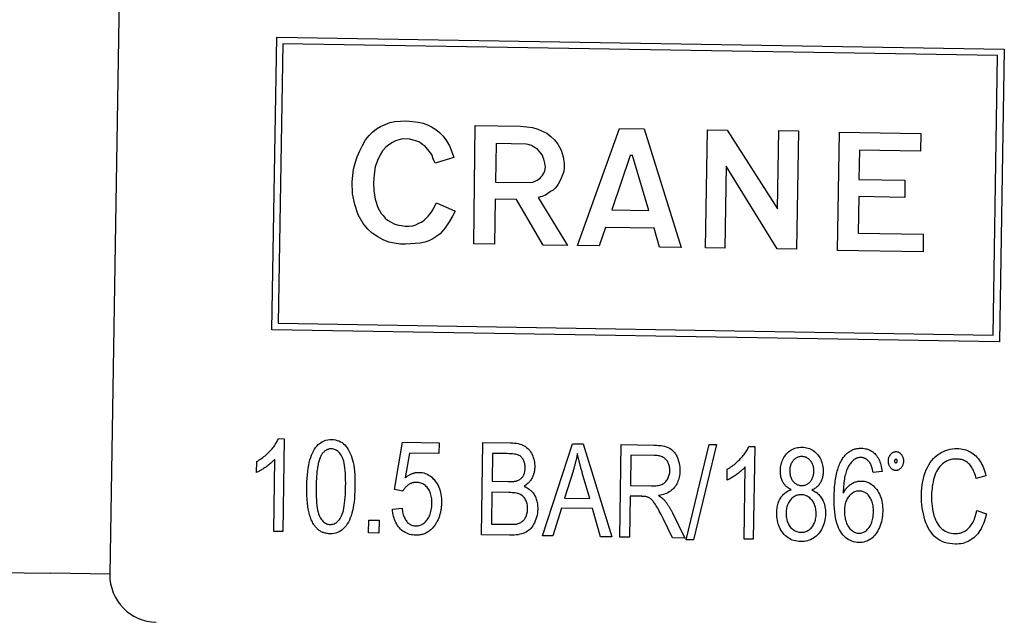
# Model space of a CAD drawing. Header units: millimetres. Extents: x 216 to 489, y 28 to 461.
# Tile 7 of 10: x 300 to 327, y 412 to 429. Entities that reach past the tile are written whole.
import ezdxf

# ---------------------------------------------------------------- set-up
doc = ezdxf.new("R2010")
doc.units = ezdxf.units.MM
doc.layers.add('DETAIL', color=2, linetype='Continuous')

msp = doc.modelspace()

# ---------------------------------------------------------------- linework, layer by layer
at = {"layer": 'DETAIL'}
for p, q in [((302.584, 435.289), (302.221, 413.292)), ((306.677, 420.01), (306.81, 428.049)), ((306.81, 428.049), (326.808, 427.72)), ((306.973, 427.865), (306.847, 420.188)), ((326.625, 427.542), (306.973, 427.865)), ((326.808, 427.72), (326.676, 419.681)), ((326.498, 419.865), (326.625, 427.542)), ((309.914, 425.702), (310.054, 425.728)), ((310.054, 425.728), (310.207, 425.739)), ((310.207, 425.739), (310.375, 425.751)), ((310.375, 425.751), (310.541, 425.734)), ((310.541, 425.734), (310.694, 425.717)), ((309.451, 425.446), (309.55, 425.528)), ((309.55, 425.528), (309.663, 425.595)), ((309.663, 425.595), (309.789, 425.649)), ((309.789, 425.649), (309.914, 425.702)), ((310.694, 425.717), (310.832, 425.687)), ((310.832, 425.687), (310.957, 425.644)), ((310.957, 425.644), (311.067, 425.586)), ((311.067, 425.586), (311.178, 425.515)), ((311.178, 425.515), (311.287, 425.43)), ((312.225, 422.367), (312.264, 425.622)), ((312.264, 425.622), (313.502, 425.602)), ((313.502, 425.602), (313.682, 425.584)), ((313.682, 425.584), (313.835, 425.568)), ((313.835, 425.568), (313.987, 425.524)), ((313.987, 425.524), (314.236, 425.408)), ((315.076, 422.321), (316.227, 425.543)), ((316.227, 425.543), (316.909, 425.531)), ((316.909, 425.531), (317.927, 422.274)), ((318.594, 422.263), (318.648, 425.503)), ((318.648, 425.503), (319.19, 425.494)), ((319.19, 425.494), (320.573, 423.329)), ((320.573, 423.329), (320.609, 425.485)), ((320.609, 425.485), (321.151, 425.476)), ((321.151, 425.476), (321.097, 422.221)), ((309.167, 425.075), (309.253, 425.227)), ((309.253, 425.227), (309.352, 425.35)), ((309.352, 425.35), (309.451, 425.446)), ((310.073, 425.199), (309.989, 425.159)), ((310.269, 425.251), (310.073, 425.199)), ((310.464, 425.248), (310.269, 425.251)), ((310.56, 425.219), (310.464, 425.248)), ((310.63, 425.204), (310.56, 425.219)), ((310.713, 425.175), (310.63, 425.204)), ((311.287, 425.43), (311.383, 425.331)), ((311.383, 425.331), (311.479, 425.204)), ((311.479, 425.204), (311.56, 425.063)), ((314.236, 425.408), (314.346, 425.323)), ((314.346, 425.323), (314.442, 425.224)), ((314.442, 425.224), (314.537, 425.112)), ((322.224, 422.189), (322.278, 425.443)), ((322.278, 425.443), (324.517, 425.406)), ((324.517, 425.406), (324.509, 424.92)), ((309.022, 424.757), (309.095, 424.923)), ((309.095, 424.923), (309.167, 425.075)), ((309.721, 424.926), (309.65, 424.817)), ((309.806, 425.023), (309.721, 424.926)), ((309.891, 425.091), (309.806, 425.023)), ((309.989, 425.159), (309.891, 425.091)), ((310.768, 425.132), (310.713, 425.175)), ((310.823, 425.089), (310.768, 425.132)), ((310.878, 425.061), (310.823, 425.089)), ((310.919, 425.018), (310.878, 425.061)), ((311.001, 424.919), (310.919, 425.018)), ((311.069, 424.821), (311.001, 424.919)), ((311.56, 425.063), (311.626, 424.895)), ((312.841, 425.125), (312.823, 424.068)), ((313.661, 425.112), (312.841, 425.125)), ((313.717, 425.097), (313.661, 425.112)), ((313.772, 425.083), (313.717, 425.097)), ((313.813, 425.068), (313.772, 425.083)), ((313.868, 425.039), (313.813, 425.068)), ((313.91, 425.011), (313.868, 425.039)), ((313.965, 424.982), (313.91, 425.011)), ((314.033, 424.911), (313.965, 424.982)), ((314.101, 424.813), (314.033, 424.911)), ((314.537, 425.112), (314.632, 424.943)), ((314.632, 424.943), (314.684, 424.762)), ((322.826, 424.947), (322.812, 424.141)), ((324.509, 424.92), (322.826, 424.947)), ((308.964, 424.591), (309.022, 424.757)), ((309.578, 424.664), (309.519, 424.485)), ((309.65, 424.817), (309.578, 424.664)), ((311.109, 424.709), (311.069, 424.821)), ((311.162, 424.583), (311.109, 424.709)), ((311.68, 424.741), (311.162, 424.583)), ((311.626, 424.895), (311.68, 424.741)), ((314.155, 424.701), (314.101, 424.813)), ((314.181, 424.589), (314.155, 424.701)), ((314.684, 424.762), (314.709, 424.58)), ((316.521, 424.801), (316.024, 423.306)), ((316.591, 424.8), (316.521, 424.801)), ((317.039, 423.29), (316.591, 424.8)), ((308.903, 424.245), (308.92, 424.425)), ((308.92, 424.425), (308.964, 424.591)), ((309.519, 424.485), (309.488, 424.277)), ((314.149, 424.311), (314.177, 424.38)), ((314.177, 424.38), (314.193, 424.477)), ((314.193, 424.477), (314.181, 424.589)), ((314.707, 424.427), (314.692, 424.33)), ((314.709, 424.58), (314.707, 424.427)), ((319.16, 424.507), (319.123, 422.254)), ((320.569, 422.23), (319.16, 424.507)), ((308.886, 424.078), (308.903, 424.245)), ((309.488, 424.277), (309.47, 424.054)), ((313.909, 424.093), (313.964, 424.119)), ((313.964, 424.119), (314.007, 424.146)), ((314.007, 424.146), (314.049, 424.174)), ((314.049, 424.174), (314.078, 424.215)), ((314.078, 424.215), (314.105, 424.242)), ((314.105, 424.242), (314.149, 424.311)), ((314.604, 424.109), (314.547, 424.012)), ((314.648, 424.22), (314.604, 424.109)), ((314.692, 424.33), (314.648, 424.22)), ((322.812, 424.141), (324.078, 424.12)), ((324.078, 424.12), (324.07, 423.647)), ((308.895, 423.744), (308.886, 424.078)), ((309.47, 424.054), (309.48, 423.832)), ((309.48, 423.832), (309.518, 423.595)), ((312.823, 424.068), (313.769, 424.053)), ((313.769, 424.053), (313.852, 424.066)), ((313.852, 424.066), (313.909, 424.093)), ((314.405, 423.848), (314.335, 423.807)), ((314.462, 423.902), (314.405, 423.848)), ((314.504, 423.958), (314.462, 423.902)), ((314.547, 424.012), (314.504, 423.958)), ((308.959, 423.45), (308.895, 423.744)), ((309.518, 423.595), (309.584, 423.371)), ((312.815, 423.596), (312.795, 422.358)), ((313.399, 423.586), (312.815, 423.596)), ((314.13, 422.336), (313.399, 423.586)), ((314.096, 423.672), (313.999, 423.646)), ((313.999, 423.646), (314.798, 422.325)), ((314.194, 423.712), (314.096, 423.672)), ((314.264, 423.753), (314.194, 423.712)), ((314.335, 423.807), (314.264, 423.753)), ((322.805, 423.668), (322.788, 422.667)), ((324.07, 423.647), (322.805, 423.668)), ((309.052, 423.171), (308.959, 423.45)), ((309.584, 423.371), (309.678, 423.202)), ((311.056, 423.235), (311.114, 423.332)), ((311.114, 423.332), (311.157, 423.414)), ((311.157, 423.414), (311.2, 423.497)), ((311.2, 423.497), (311.711, 423.266)), ((316.024, 423.306), (317.039, 423.29)), ((309.187, 422.932), (309.052, 423.171)), ((309.678, 423.202), (309.733, 423.146)), ((309.733, 423.146), (309.788, 423.075)), ((309.788, 423.075), (309.857, 423.018)), ((309.857, 423.018), (309.939, 422.976)), ((310.787, 422.962), (310.858, 423.016)), ((310.858, 423.016), (310.971, 423.126)), ((310.971, 423.126), (311.056, 423.235)), ((311.639, 423.128), (311.553, 422.976)), ((311.711, 423.266), (311.639, 423.128)), ((309.31, 422.777), (309.187, 422.932)), ((309.433, 422.664), (309.31, 422.777)), ((309.939, 422.976), (310.036, 422.918)), ((310.036, 422.918), (310.119, 422.889)), ((310.119, 422.889), (310.23, 422.873)), ((310.23, 422.873), (310.341, 422.857)), ((310.341, 422.857), (310.452, 422.855)), ((310.452, 422.855), (310.549, 422.868)), ((310.549, 422.868), (310.634, 422.895)), ((310.634, 422.895), (310.718, 422.935)), ((310.718, 422.935), (310.787, 422.962)), ((311.439, 422.812), (311.297, 422.647)), ((311.553, 422.976), (311.439, 422.812)), ((315.849, 422.822), (315.674, 422.311)), ((317.184, 422.8), (315.849, 422.822)), ((317.328, 422.283), (317.184, 422.8)), ((309.585, 422.564), (309.433, 422.664)), ((309.737, 422.478), (309.585, 422.564)), ((309.888, 422.42), (309.737, 422.478)), ((311.1, 422.511), (310.988, 422.457)), ((311.213, 422.579), (311.1, 422.511)), ((311.297, 422.647), (311.213, 422.579)), ((322.788, 422.667), (324.582, 422.637)), ((324.582, 422.637), (324.574, 422.15)), ((310.041, 422.389), (309.888, 422.42)), ((310.207, 422.359), (310.041, 422.389)), ((310.347, 422.357), (310.207, 422.359)), ((310.486, 422.368), (310.347, 422.357)), ((310.611, 422.38), (310.486, 422.368)), ((310.75, 422.392), (310.611, 422.38)), ((310.876, 422.418), (310.75, 422.392)), ((310.988, 422.457), (310.876, 422.418)), ((312.795, 422.358), (312.225, 422.367)), ((314.798, 422.325), (314.13, 422.336)), ((315.674, 422.311), (315.076, 422.321)), ((317.927, 422.274), (317.328, 422.283)), ((319.123, 422.254), (318.594, 422.263)), ((321.097, 422.221), (320.569, 422.23)), ((324.574, 422.15), (322.224, 422.189)), ((306.847, 420.188), (326.498, 419.865)), ((326.676, 419.681), (306.677, 420.01)), ((306.857, 417.018), (307.018, 417.016)), ((307.018, 417.016), (306.976, 414.466)), ((310.044, 415.618), (310.263, 416.92)), ((310.263, 416.92), (311.272, 416.903)), ((311.272, 416.903), (311.267, 416.605)), ((312.435, 414.376), (312.476, 416.916)), ((312.476, 416.916), (313.239, 416.904)), ((314.117, 414.349), (314.939, 416.876)), ((314.939, 416.876), (315.229, 416.871)), ((315.229, 416.871), (316.018, 414.317)), ((316.236, 414.314), (316.278, 416.853)), ((316.278, 416.853), (317.178, 416.839)), ((318.061, 414.241), (318.693, 416.856)), ((318.894, 416.853), (318.262, 414.238)), ((318.693, 416.856), (318.894, 416.853)), ((319.788, 416.805), (319.948, 416.803)), ((319.948, 416.803), (319.906, 414.253)), ((310.458, 416.618), (310.336, 415.939)), ((311.267, 416.605), (310.458, 416.618)), ((312.741, 416.612), (312.728, 415.845)), ((313.147, 416.605), (312.741, 416.612)), ((316.543, 416.568), (316.529, 415.728)), ((317.185, 416.558), (316.543, 416.568)), ((306.255, 416.089), (306.26, 416.391)), ((306.726, 414.47), (306.759, 416.456)), ((314.953, 416.124), (314.718, 415.381)), ((315.411, 415.369), (315.208, 416.077)), ((319.186, 415.876), (319.191, 416.178)), ((319.657, 414.258), (319.689, 416.244)), ((323.447, 416.112), (323.199, 416.091)), ((326.302, 415.993), (326.036, 415.918)), ((312.728, 415.845), (313.167, 415.838)), ((316.529, 415.728), (317.106, 415.719)), ((310.278, 415.576), (310.044, 415.618)), ((312.723, 415.545), (312.709, 414.672)), ((313.193, 415.537), (312.723, 415.545)), ((316.524, 415.438), (316.505, 414.309)), ((316.836, 415.433), (316.524, 415.438)), ((314.718, 415.381), (315.411, 415.369)), ((309.991, 415.083), (310.253, 415.105)), ((314.637, 415.109), (314.401, 414.344)), ((315.488, 415.095), (314.637, 415.109)), ((315.712, 414.322), (315.488, 415.095)), ((317.684, 414.981), (318.027, 414.284)), ((326.053, 415.045), (326.32, 414.955)), ((309.332, 414.427), (309.337, 414.782)), ((309.337, 414.782), (309.622, 414.777)), ((309.622, 414.777), (309.616, 414.423)), ((312.709, 414.672), (313.216, 414.664)), ((317.688, 414.29), (317.428, 414.823)), ((306.976, 414.466), (306.726, 414.47)), ((309.616, 414.423), (309.332, 414.427)), ((313.209, 414.364), (312.435, 414.376)), ((314.401, 414.344), (314.117, 414.349)), ((316.018, 414.317), (315.712, 414.322)), ((316.505, 414.309), (316.236, 414.314)), ((318.027, 414.284), (317.688, 414.29)), ((318.262, 414.238), (318.061, 414.241)), ((319.906, 414.253), (319.657, 414.258)), ((284.691, 413.581), (300.601, 413.319)), ((302.221, 413.292), (300.601, 413.319))]:
    msp.add_line(p, q, dxfattribs=at)
at = {"layer": 'DETAIL', "flags": 128}
for points in [[(306.26, 416.391), (306.295, 416.411), (306.329, 416.432), (306.362, 416.454), (306.395, 416.476), (306.427, 416.499), (306.458, 416.523), (306.489, 416.548), (306.518, 416.573), (306.547, 416.599), (306.576, 416.626), (306.603, 416.654), (306.63, 416.682), (306.656, 416.711), (306.68, 416.739), (306.704, 416.768), (306.726, 416.796), (306.747, 416.824), (306.766, 416.852), (306.784, 416.88), (306.801, 416.908), (306.817, 416.936), (306.832, 416.963), (306.845, 416.991), (306.857, 417.018)], [(307.635, 415.708), (307.638, 415.818), (307.643, 415.923), (307.651, 416.021), (307.661, 416.115), (307.673, 416.203), (307.687, 416.285), (307.703, 416.362), (307.722, 416.433), (307.743, 416.499), (307.766, 416.562), (307.791, 416.62), (307.818, 416.674), (307.848, 416.725), (307.879, 416.771), (307.913, 416.814), (307.949, 416.852), (307.988, 416.886), (308.028, 416.916), (308.071, 416.94), (308.116, 416.96), (308.163, 416.976), (308.213, 416.987), (308.265, 416.993), (308.319, 416.994)], [(308.319, 416.994), (308.372, 416.991), (308.423, 416.983), (308.471, 416.971), (308.518, 416.954), (308.562, 416.933), (308.604, 416.907), (308.643, 416.877), (308.681, 416.843), (308.715, 416.805), (308.747, 416.763), (308.777, 416.717), (308.804, 416.667), (308.829, 416.613), (308.852, 416.555), (308.873, 416.494), (308.892, 416.429), (308.909, 416.36), (308.924, 416.287), (308.936, 416.208), (308.946, 416.121), (308.954, 416.025), (308.958, 415.921), (308.96, 415.808), (308.959, 415.686)], [(313.239, 416.904), (313.296, 416.901), (313.349, 416.897), (313.4, 416.89), (313.448, 416.881), (313.493, 416.869), (313.536, 416.855), (313.575, 416.839), (313.611, 416.82), (313.645, 416.799), (313.677, 416.775), (313.708, 416.749), (313.736, 416.72), (313.762, 416.688), (313.786, 416.655), (313.808, 416.618), (313.828, 416.579), (313.846, 416.539), (313.862, 416.498), (313.875, 416.456), (313.885, 416.414), (313.893, 416.372), (313.898, 416.329), (313.901, 416.286), (313.902, 416.242)], [(317.178, 416.839), (317.244, 416.837), (317.306, 416.832), (317.364, 416.826), (317.418, 416.818), (317.468, 416.807), (317.513, 416.794), (317.554, 416.78), (317.591, 416.763), (317.625, 416.744), (317.658, 416.721), (317.688, 416.695), (317.717, 416.666), (317.744, 416.634), (317.769, 416.598), (317.792, 416.559), (317.813, 416.517), (317.832, 416.473), (317.848, 416.428), (317.862, 416.382), (317.873, 416.334), (317.881, 416.286), (317.887, 416.236), (317.89, 416.185), (317.891, 416.134)], [(319.191, 416.178), (319.226, 416.198), (319.26, 416.219), (319.293, 416.241), (319.326, 416.263), (319.358, 416.286), (319.389, 416.31), (319.419, 416.335), (319.449, 416.36), (319.478, 416.386), (319.506, 416.413), (319.534, 416.441), (319.561, 416.469), (319.586, 416.498), (319.611, 416.527), (319.634, 416.555), (319.656, 416.583), (319.677, 416.612), (319.697, 416.64), (319.715, 416.668), (319.732, 416.695), (319.748, 416.723), (319.762, 416.751), (319.776, 416.778), (319.788, 416.805)], [(308.033, 416.559), (308.022, 416.539), (308.012, 416.518), (308.002, 416.496), (307.992, 416.472), (307.983, 416.446), (307.974, 416.42), (307.966, 416.391), (307.958, 416.362), (307.951, 416.331), (307.944, 416.299), (307.938, 416.265), (307.931, 416.23), (307.926, 416.194), (307.92, 416.156), (307.916, 416.117), (307.911, 416.077), (307.907, 416.035), (307.904, 415.992), (307.9, 415.947), (307.898, 415.901), (307.895, 415.854), (307.893, 415.805), (307.892, 415.755), (307.891, 415.704)], [(308.312, 416.737), (308.298, 416.737), (308.284, 416.736), (308.27, 416.735), (308.257, 416.733), (308.244, 416.73), (308.23, 416.727), (308.217, 416.723), (308.205, 416.718), (308.192, 416.713), (308.18, 416.707), (308.168, 416.701), (308.156, 416.694), (308.145, 416.686), (308.134, 416.678), (308.122, 416.669), (308.112, 416.659), (308.101, 416.649), (308.09, 416.638), (308.08, 416.627), (308.07, 416.614), (308.061, 416.602), (308.051, 416.588), (308.042, 416.574), (308.033, 416.559)], [(308.704, 415.691), (308.705, 415.792), (308.704, 415.888), (308.701, 415.978), (308.697, 416.062), (308.691, 416.14), (308.683, 416.213), (308.674, 416.28), (308.662, 416.341), (308.65, 416.396), (308.635, 416.445), (308.619, 416.488), (308.6, 416.526), (308.581, 416.559), (308.561, 416.589), (308.54, 416.617), (308.518, 416.642), (308.495, 416.664), (308.472, 416.683), (308.447, 416.699), (308.422, 416.712), (308.396, 416.722), (308.369, 416.73), (308.341, 416.735), (308.312, 416.737)], [(313.636, 416.208), (313.636, 416.239), (313.634, 416.269), (313.631, 416.298), (313.626, 416.326), (313.62, 416.354), (313.612, 416.38), (313.602, 416.405), (313.591, 416.43), (313.579, 416.453), (313.565, 416.475), (313.55, 416.494), (313.534, 416.512), (313.516, 416.528), (313.497, 416.542), (313.477, 416.554), (313.455, 416.564), (313.431, 416.573), (313.402, 416.581), (313.37, 416.587), (313.333, 416.593), (313.293, 416.597), (313.248, 416.601), (313.2, 416.603), (313.147, 416.605)], [(315.074, 416.606), (315.07, 416.586), (315.066, 416.566), (315.062, 416.545), (315.058, 416.525), (315.054, 416.505), (315.049, 416.485), (315.045, 416.465), (315.04, 416.444), (315.036, 416.424), (315.031, 416.404), (315.026, 416.384), (315.021, 416.364), (315.016, 416.344), (315.011, 416.324), (315.006, 416.304), (315, 416.284), (314.995, 416.264), (314.989, 416.244), (314.984, 416.224), (314.978, 416.204), (314.972, 416.184), (314.966, 416.164), (314.96, 416.144), (314.953, 416.124)], [(315.208, 416.077), (315.201, 416.104), (315.193, 416.13), (315.186, 416.156), (315.179, 416.182), (315.172, 416.207), (315.165, 416.231), (315.159, 416.256), (315.153, 416.28), (315.146, 416.303), (315.14, 416.326), (315.134, 416.349), (315.129, 416.371), (315.123, 416.393), (315.118, 416.414), (315.113, 416.435), (315.108, 416.456), (315.103, 416.476), (315.098, 416.496), (315.094, 416.515), (315.089, 416.534), (315.085, 416.553), (315.081, 416.571), (315.077, 416.589), (315.074, 416.606)], [(317.614, 416.138), (317.614, 416.168), (317.612, 416.197), (317.609, 416.224), (317.604, 416.251), (317.598, 416.278), (317.591, 416.303), (317.582, 416.327), (317.571, 416.351), (317.559, 416.373), (317.546, 416.395), (317.531, 416.416), (317.514, 416.436), (317.496, 416.455), (317.477, 416.472), (317.455, 416.488), (317.432, 416.502), (317.407, 416.515), (317.381, 416.526), (317.352, 416.535), (317.322, 416.543), (317.291, 416.549), (317.257, 416.553), (317.222, 416.556), (317.185, 416.558)], [(320.654, 416.137), (320.656, 416.182), (320.66, 416.226), (320.666, 416.269), (320.674, 416.311), (320.685, 416.352), (320.698, 416.391), (320.713, 416.429), (320.73, 416.465), (320.75, 416.501), (320.771, 416.535), (320.795, 416.568), (320.821, 416.6), (320.849, 416.629), (320.878, 416.656), (320.909, 416.681), (320.941, 416.703), (320.975, 416.722), (321.01, 416.738), (321.046, 416.752), (321.084, 416.763), (321.123, 416.772), (321.164, 416.778), (321.206, 416.781), (321.249, 416.781)], [(321.249, 416.526), (321.225, 416.525), (321.202, 416.523), (321.179, 416.52), (321.158, 416.515), (321.136, 416.508), (321.116, 416.499), (321.096, 416.489), (321.077, 416.478), (321.059, 416.465), (321.041, 416.45), (321.024, 416.433), (321.008, 416.415), (320.993, 416.396), (320.979, 416.377), (320.966, 416.356), (320.954, 416.335), (320.944, 416.314), (320.935, 416.291), (320.928, 416.268), (320.922, 416.245), (320.917, 416.221), (320.913, 416.196), (320.911, 416.17), (320.91, 416.144)], [(321.249, 416.781), (321.293, 416.779), (321.335, 416.775), (321.375, 416.767), (321.414, 416.757), (321.452, 416.745), (321.488, 416.729), (321.523, 416.711), (321.556, 416.691), (321.588, 416.667), (321.618, 416.641), (321.647, 416.613), (321.674, 416.582), (321.699, 416.549), (321.722, 416.514), (321.743, 416.479), (321.762, 416.442), (321.778, 416.405), (321.792, 416.366), (321.804, 416.326), (321.814, 416.285), (321.821, 416.243), (321.826, 416.2), (321.828, 416.155), (321.829, 416.11)], [(321.573, 416.116), (321.573, 416.144), (321.572, 416.171), (321.569, 416.198), (321.564, 416.224), (321.559, 416.249), (321.552, 416.273), (321.544, 416.297), (321.534, 416.32), (321.524, 416.342), (321.511, 416.364), (321.498, 416.385), (321.483, 416.405), (321.467, 416.424), (321.451, 416.441), (321.434, 416.457), (321.416, 416.471), (321.397, 416.483), (321.378, 416.494), (321.358, 416.504), (321.338, 416.511), (321.317, 416.517), (321.295, 416.522), (321.272, 416.525), (321.249, 416.526)], [(322.365, 416.473), (322.382, 416.496), (322.399, 416.518), (322.416, 416.54), (322.434, 416.56), (322.452, 416.58), (322.47, 416.598), (322.489, 416.615), (322.509, 416.632), (322.529, 416.647), (322.549, 416.661), (322.57, 416.674), (322.591, 416.687), (322.613, 416.698), (322.635, 416.708), (322.658, 416.717), (322.681, 416.725), (322.704, 416.733), (322.728, 416.739), (322.753, 416.744), (322.777, 416.748), (322.803, 416.751), (322.828, 416.753), (322.854, 416.754), (322.881, 416.754)], [(322.881, 416.754), (322.92, 416.753), (322.959, 416.749), (322.995, 416.742), (323.031, 416.733), (323.065, 416.722), (323.099, 416.709), (323.13, 416.693), (323.161, 416.675), (323.191, 416.655), (323.219, 416.632), (323.246, 416.607), (323.271, 416.58), (323.295, 416.55), (323.318, 416.519), (323.339, 416.486), (323.358, 416.452), (323.375, 416.415), (323.39, 416.377), (323.404, 416.337), (323.416, 416.296), (323.427, 416.252), (323.435, 416.207), (323.442, 416.161), (323.447, 416.112)], [(323.621, 416.404), (323.622, 416.422), (323.624, 416.439), (323.626, 416.456), (323.629, 416.472), (323.633, 416.488), (323.638, 416.504), (323.644, 416.519), (323.651, 416.533), (323.658, 416.547), (323.666, 416.561), (323.676, 416.574), (323.686, 416.587), (323.696, 416.599), (323.707, 416.61), (323.718, 416.62), (323.73, 416.628), (323.742, 416.636), (323.754, 416.643), (323.766, 416.648), (323.779, 416.653), (323.792, 416.656), (323.806, 416.659), (323.82, 416.66), (323.834, 416.66)], [(323.834, 416.66), (323.848, 416.66), (323.862, 416.658), (323.875, 416.655), (323.888, 416.651), (323.901, 416.646), (323.913, 416.64), (323.925, 416.633), (323.936, 416.625), (323.947, 416.616), (323.958, 416.606), (323.968, 416.594), (323.978, 416.582), (323.988, 416.569), (323.996, 416.556), (324.004, 416.542), (324.011, 416.527), (324.017, 416.513), (324.022, 416.497), (324.026, 416.482), (324.03, 416.466), (324.033, 416.449), (324.034, 416.432), (324.035, 416.415), (324.036, 416.397)], [(324.532, 415.467), (324.535, 415.564), (324.543, 415.659), (324.553, 415.75), (324.568, 415.838), (324.587, 415.923), (324.609, 416.004), (324.635, 416.083), (324.664, 416.158), (324.697, 416.229), (324.733, 416.296), (324.773, 416.358), (324.815, 416.416), (324.861, 416.469), (324.91, 416.518), (324.962, 416.562), (325.017, 416.601), (325.075, 416.636), (325.133, 416.666), (325.193, 416.692), (325.254, 416.712), (325.317, 416.728), (325.38, 416.739), (325.445, 416.745), (325.511, 416.746)], [(325.511, 416.746), (325.562, 416.744), (325.61, 416.739), (325.658, 416.731), (325.704, 416.721), (325.749, 416.708), (325.792, 416.693), (325.834, 416.675), (325.874, 416.654), (325.913, 416.63), (325.951, 416.604), (325.987, 416.575), (326.022, 416.543), (326.055, 416.509), (326.087, 416.473), (326.116, 416.434), (326.144, 416.394), (326.17, 416.351), (326.195, 416.307), (326.217, 416.26), (326.238, 416.211), (326.257, 416.16), (326.274, 416.106), (326.289, 416.051), (326.302, 415.993)], [(306.759, 416.456), (306.743, 416.439), (306.727, 416.421), (306.71, 416.404), (306.692, 416.386), (306.673, 416.369), (306.654, 416.351), (306.634, 416.334), (306.612, 416.316), (306.591, 416.299), (306.568, 416.281), (306.544, 416.264), (306.52, 416.246), (306.496, 416.229), (306.472, 416.213), (306.448, 416.197), (306.425, 416.182), (306.402, 416.168), (306.38, 416.155), (306.358, 416.142), (306.337, 416.13), (306.316, 416.119), (306.295, 416.108), (306.275, 416.098), (306.255, 416.089)], [(322.131, 415.406), (322.132, 415.466), (322.134, 415.525), (322.137, 415.583), (322.141, 415.64), (322.145, 415.695), (322.15, 415.748), (322.156, 415.8), (322.162, 415.851), (322.169, 415.9), (322.177, 415.948), (322.186, 415.995), (322.195, 416.04), (322.206, 416.084), (322.216, 416.126), (322.228, 416.167), (322.24, 416.207), (322.253, 416.245), (322.267, 416.282), (322.282, 416.317), (322.297, 416.351), (322.313, 416.383), (322.33, 416.415), (322.347, 416.444), (322.365, 416.473)], [(322.651, 416.419), (322.632, 416.401), (322.613, 416.382), (322.595, 416.361), (322.577, 416.338), (322.561, 416.315), (322.544, 416.29), (322.529, 416.263), (322.514, 416.235), (322.5, 416.206), (322.486, 416.175), (322.473, 416.143), (322.461, 416.109), (322.449, 416.073), (322.439, 416.035), (322.429, 415.995), (322.42, 415.952), (322.412, 415.907), (322.405, 415.859), (322.398, 415.809), (322.393, 415.756), (322.389, 415.701), (322.385, 415.644), (322.382, 415.584), (322.381, 415.522)], [(322.863, 416.499), (322.853, 416.499), (322.843, 416.499), (322.834, 416.498), (322.824, 416.498), (322.814, 416.496), (322.805, 416.495), (322.796, 416.493), (322.786, 416.491), (322.777, 416.489), (322.768, 416.486), (322.759, 416.483), (322.75, 416.48), (322.741, 416.477), (322.733, 416.473), (322.724, 416.469), (322.716, 416.465), (322.707, 416.46), (322.699, 416.455), (322.691, 416.45), (322.682, 416.444), (322.674, 416.439), (322.666, 416.432), (322.659, 416.426), (322.651, 416.419)], [(323.109, 416.362), (323.101, 416.373), (323.092, 416.383), (323.083, 416.393), (323.075, 416.403), (323.066, 416.412), (323.057, 416.421), (323.047, 416.429), (323.038, 416.437), (323.028, 416.444), (323.018, 416.451), (323.008, 416.458), (322.998, 416.464), (322.988, 416.469), (322.977, 416.474), (322.967, 416.479), (322.956, 416.483), (322.945, 416.486), (322.934, 416.49), (322.922, 416.492), (322.911, 416.495), (322.899, 416.497), (322.887, 416.498), (322.875, 416.499), (322.863, 416.499)], [(323.199, 416.091), (323.197, 416.106), (323.194, 416.121), (323.191, 416.135), (323.188, 416.15), (323.185, 416.164), (323.182, 416.177), (323.179, 416.19), (323.176, 416.203), (323.173, 416.215), (323.169, 416.228), (323.165, 416.239), (323.162, 416.251), (323.158, 416.262), (323.154, 416.273), (323.15, 416.283), (323.146, 416.293), (323.142, 416.303), (323.137, 416.312), (323.133, 416.321), (323.128, 416.33), (323.124, 416.338), (323.119, 416.346), (323.114, 416.354), (323.109, 416.362)], [(323.825, 416.143), (323.811, 416.144), (323.797, 416.146), (323.784, 416.149), (323.771, 416.153), (323.758, 416.158), (323.746, 416.164), (323.734, 416.171), (323.722, 416.179), (323.711, 416.188), (323.7, 416.198), (323.69, 416.209), (323.68, 416.222), (323.67, 416.235), (323.661, 416.248), (323.653, 416.262), (323.646, 416.276), (323.64, 416.291), (323.635, 416.306), (323.631, 416.321), (323.627, 416.337), (323.624, 416.353), (323.622, 416.37), (323.621, 416.387), (323.621, 416.404)], [(323.83, 416.447), (323.827, 416.447), (323.824, 416.447), (323.821, 416.447), (323.818, 416.446), (323.816, 416.445), (323.813, 416.445), (323.811, 416.444), (323.808, 416.442), (323.806, 416.441), (323.804, 416.44), (323.802, 416.438), (323.801, 416.436), (323.799, 416.434), (323.798, 416.432), (323.796, 416.43), (323.795, 416.427), (323.794, 416.424), (323.793, 416.422), (323.792, 416.419), (323.792, 416.415), (323.791, 416.412), (323.791, 416.409), (323.791, 416.405), (323.79, 416.401)], [(323.79, 416.401), (323.79, 416.398), (323.791, 416.394), (323.791, 416.391), (323.791, 416.388), (323.792, 416.385), (323.793, 416.382), (323.793, 416.379), (323.794, 416.377), (323.795, 416.374), (323.797, 416.372), (323.798, 416.37), (323.8, 416.368), (323.801, 416.366), (323.803, 416.365), (323.805, 416.363), (323.807, 416.362), (323.809, 416.361), (323.812, 416.36), (323.814, 416.359), (323.817, 416.358), (323.82, 416.357), (323.823, 416.357), (323.826, 416.357), (323.829, 416.356)], [(324.036, 416.397), (324.035, 416.38), (324.033, 416.363), (324.031, 416.346), (324.028, 416.33), (324.024, 416.315), (324.019, 416.299), (324.013, 416.285), (324.007, 416.27), (323.999, 416.256), (323.991, 416.243), (323.982, 416.23), (323.972, 416.217), (323.962, 416.205), (323.951, 416.194), (323.94, 416.184), (323.929, 416.175), (323.917, 416.168), (323.905, 416.161), (323.893, 416.155), (323.88, 416.151), (323.867, 416.147), (323.853, 416.145), (323.839, 416.144), (323.825, 416.143)], [(323.829, 416.356), (323.832, 416.357), (323.835, 416.357), (323.838, 416.357), (323.84, 416.358), (323.843, 416.358), (323.845, 416.359), (323.847, 416.36), (323.849, 416.361), (323.851, 416.362), (323.853, 416.364), (323.855, 416.365), (323.857, 416.367), (323.858, 416.369), (323.86, 416.371), (323.861, 416.373), (323.862, 416.376), (323.863, 416.378), (323.864, 416.381), (323.865, 416.384), (323.865, 416.387), (323.866, 416.39), (323.866, 416.393), (323.866, 416.396), (323.866, 416.4)], [(323.866, 416.4), (323.866, 416.404), (323.866, 416.407), (323.866, 416.411), (323.866, 416.414), (323.865, 416.417), (323.864, 416.42), (323.864, 416.423), (323.863, 416.426), (323.862, 416.428), (323.86, 416.431), (323.859, 416.433), (323.858, 416.435), (323.856, 416.437), (323.854, 416.439), (323.853, 416.44), (323.851, 416.442), (323.849, 416.443), (323.846, 416.444), (323.844, 416.445), (323.842, 416.446), (323.839, 416.446), (323.836, 416.447), (323.833, 416.447), (323.83, 416.447)], [(325.501, 416.458), (325.443, 416.456), (325.388, 416.451), (325.336, 416.441), (325.285, 416.426), (325.237, 416.407), (325.192, 416.384), (325.148, 416.356), (325.107, 416.324), (325.069, 416.288), (325.034, 416.249), (325.001, 416.207), (324.971, 416.162), (324.944, 416.114), (324.92, 416.062), (324.899, 416.008), (324.881, 415.951), (324.865, 415.892), (324.851, 415.832), (324.839, 415.772), (324.829, 415.712), (324.821, 415.651), (324.815, 415.589), (324.811, 415.527), (324.809, 415.464)], [(326.036, 415.918), (326.024, 415.964), (326.012, 416.007), (325.998, 416.048), (325.984, 416.087), (325.969, 416.124), (325.953, 416.159), (325.936, 416.192), (325.918, 416.223), (325.899, 416.252), (325.879, 416.278), (325.859, 416.303), (325.837, 416.325), (325.815, 416.346), (325.792, 416.365), (325.767, 416.382), (325.742, 416.397), (325.715, 416.411), (325.688, 416.423), (325.659, 416.433), (325.629, 416.441), (325.599, 416.448), (325.567, 416.453), (325.534, 416.456), (325.501, 416.458)], [(310.336, 415.939), (310.352, 415.951), (310.367, 415.963), (310.383, 415.975), (310.399, 415.986), (310.415, 415.997), (310.43, 416.007), (310.446, 416.016), (310.462, 416.025), (310.478, 416.033), (310.494, 416.041), (310.51, 416.048), (310.526, 416.055), (310.542, 416.061), (310.558, 416.066), (310.574, 416.071), (310.591, 416.076), (310.607, 416.079), (310.623, 416.083), (310.64, 416.086), (310.656, 416.088), (310.673, 416.089), (310.689, 416.09), (310.706, 416.091), (310.722, 416.091)], [(310.722, 416.091), (310.766, 416.089), (310.808, 416.083), (310.849, 416.075), (310.889, 416.063), (310.928, 416.048), (310.966, 416.029), (311.002, 416.008), (311.037, 415.983), (311.072, 415.956), (311.104, 415.925), (311.136, 415.891), (311.166, 415.853), (311.195, 415.814), (311.221, 415.772), (311.244, 415.729), (311.265, 415.683), (311.284, 415.637), (311.299, 415.588), (311.312, 415.537), (311.323, 415.485), (311.331, 415.431), (311.336, 415.375), (311.339, 415.317), (311.34, 415.258)], [(313.423, 415.863), (313.44, 415.869), (313.456, 415.876), (313.472, 415.884), (313.487, 415.893), (313.501, 415.902), (313.514, 415.912), (313.527, 415.923), (313.539, 415.934), (313.55, 415.946), (313.561, 415.959), (313.571, 415.973), (313.58, 415.987), (313.589, 416.002), (313.597, 416.017), (313.604, 416.033), (313.61, 416.05), (313.616, 416.068), (313.621, 416.086), (313.625, 416.104), (313.629, 416.124), (313.632, 416.144), (313.634, 416.164), (313.635, 416.186), (313.636, 416.208)], [(313.902, 416.242), (313.901, 416.215), (313.899, 416.188), (313.896, 416.162), (313.892, 416.136), (313.888, 416.11), (313.882, 416.085), (313.875, 416.059), (313.867, 416.034), (313.858, 416.01), (313.849, 415.985), (313.838, 415.961), (313.826, 415.937), (313.814, 415.914), (313.8, 415.892), (313.785, 415.87), (313.77, 415.849), (313.753, 415.829), (313.735, 415.809), (313.717, 415.79), (313.697, 415.773), (313.676, 415.755), (313.655, 415.739), (313.632, 415.723), (313.609, 415.709)], [(317.106, 415.719), (317.151, 415.719), (317.193, 415.72), (317.234, 415.723), (317.271, 415.728), (317.306, 415.734), (317.339, 415.742), (317.368, 415.751), (317.396, 415.761), (317.421, 415.774), (317.445, 415.788), (317.467, 415.804), (317.488, 415.822), (317.507, 415.842), (317.525, 415.863), (317.541, 415.887), (317.556, 415.912), (317.569, 415.938), (317.581, 415.965), (317.59, 415.993), (317.599, 416.021), (317.605, 416.049), (317.61, 416.078), (317.613, 416.108), (317.614, 416.138)], [(317.891, 416.134), (317.889, 416.089), (317.885, 416.046), (317.88, 416.004), (317.872, 415.963), (317.863, 415.923), (317.852, 415.885), (317.838, 415.848), (317.823, 415.812), (317.806, 415.777), (317.787, 415.744), (317.766, 415.711), (317.743, 415.68), (317.718, 415.651), (317.691, 415.623), (317.662, 415.598), (317.631, 415.574), (317.597, 415.552), (317.562, 415.532), (317.525, 415.514), (317.485, 415.498), (317.444, 415.483), (317.4, 415.471), (317.354, 415.461), (317.306, 415.452)], [(319.689, 416.244), (319.674, 416.226), (319.658, 416.209), (319.64, 416.191), (319.623, 416.174), (319.604, 416.156), (319.584, 416.139), (319.564, 416.121), (319.543, 416.104), (319.521, 416.086), (319.498, 416.069), (319.475, 416.051), (319.451, 416.034), (319.426, 416.016), (319.402, 416), (319.379, 415.984), (319.356, 415.969), (319.333, 415.955), (319.311, 415.942), (319.289, 415.929), (319.267, 415.917), (319.246, 415.906), (319.226, 415.895), (319.206, 415.885), (319.186, 415.876)], [(320.951, 415.615), (320.926, 415.628), (320.902, 415.641), (320.879, 415.656), (320.857, 415.671), (320.836, 415.687), (320.816, 415.704), (320.798, 415.721), (320.781, 415.74), (320.765, 415.759), (320.75, 415.779), (320.736, 415.8), (320.723, 415.822), (320.712, 415.844), (320.701, 415.868), (320.692, 415.891), (320.683, 415.916), (320.676, 415.941), (320.67, 415.967), (320.664, 415.994), (320.66, 416.021), (320.657, 416.049), (320.655, 416.077), (320.654, 416.107), (320.654, 416.137)], [(320.91, 416.144), (320.91, 416.115), (320.911, 416.086), (320.914, 416.058), (320.918, 416.031), (320.923, 416.005), (320.93, 415.98), (320.938, 415.956), (320.947, 415.933), (320.958, 415.91), (320.97, 415.889), (320.983, 415.868), (320.998, 415.848), (321.013, 415.83), (321.03, 415.813), (321.047, 415.798), (321.065, 415.784), (321.084, 415.772), (321.103, 415.761), (321.124, 415.752), (321.145, 415.744), (321.167, 415.738), (321.19, 415.734), (321.213, 415.731), (321.238, 415.73)], [(321.238, 415.73), (321.262, 415.731), (321.285, 415.733), (321.307, 415.736), (321.329, 415.741), (321.35, 415.748), (321.37, 415.756), (321.39, 415.766), (321.408, 415.778), (321.427, 415.791), (321.444, 415.805), (321.461, 415.822), (321.477, 415.839), (321.492, 415.858), (321.505, 415.878), (321.518, 415.899), (321.529, 415.92), (321.539, 415.942), (321.548, 415.964), (321.555, 415.988), (321.561, 416.012), (321.566, 416.037), (321.57, 416.062), (321.572, 416.089), (321.573, 416.116)], [(321.829, 416.11), (321.828, 416.081), (321.826, 416.052), (321.823, 416.024), (321.819, 415.997), (321.814, 415.971), (321.808, 415.945), (321.801, 415.92), (321.792, 415.895), (321.783, 415.872), (321.773, 415.848), (321.762, 415.826), (321.75, 415.804), (321.737, 415.783), (321.723, 415.763), (321.707, 415.743), (321.691, 415.724), (321.674, 415.707), (321.655, 415.69), (321.636, 415.674), (321.615, 415.658), (321.594, 415.644), (321.571, 415.63), (321.547, 415.617), (321.522, 415.605)], [(307.82, 414.671), (307.804, 414.699), (307.788, 414.728), (307.774, 414.758), (307.76, 414.79), (307.747, 414.823), (307.735, 414.857), (307.723, 414.893), (307.712, 414.93), (307.702, 414.968), (307.692, 415.008), (307.684, 415.049), (307.675, 415.092), (307.668, 415.136), (307.662, 415.181), (307.656, 415.228), (307.651, 415.275), (307.646, 415.325), (307.642, 415.375), (307.639, 415.428), (307.637, 415.481), (307.636, 415.536), (307.635, 415.592), (307.635, 415.649), (307.635, 415.708)], [(310.652, 415.817), (310.632, 415.817), (310.612, 415.816), (310.592, 415.814), (310.573, 415.811), (310.555, 415.807), (310.536, 415.802), (310.518, 415.796), (310.5, 415.789), (310.483, 415.781), (310.466, 415.773), (310.449, 415.763), (310.433, 415.752), (310.417, 415.741), (310.402, 415.729), (310.387, 415.716), (310.373, 415.703), (310.359, 415.689), (310.346, 415.674), (310.333, 415.659), (310.321, 415.644), (310.309, 415.628), (310.298, 415.611), (310.288, 415.594), (310.278, 415.576)], [(311.074, 415.233), (311.074, 415.277), (311.072, 415.319), (311.069, 415.36), (311.063, 415.399), (311.057, 415.437), (311.048, 415.473), (311.038, 415.507), (311.026, 415.54), (311.013, 415.572), (310.997, 415.602), (310.98, 415.63), (310.962, 415.657), (310.942, 415.682), (310.921, 415.705), (310.899, 415.726), (310.876, 415.745), (310.851, 415.761), (310.826, 415.776), (310.8, 415.788), (310.772, 415.798), (310.744, 415.806), (310.714, 415.812), (310.684, 415.816), (310.652, 415.817)], [(313.167, 415.838), (313.182, 415.838), (313.196, 415.838), (313.21, 415.838), (313.224, 415.838), (313.237, 415.838), (313.25, 415.838), (313.263, 415.839), (313.275, 415.839), (313.287, 415.84), (313.298, 415.841), (313.31, 415.842), (313.32, 415.843), (313.331, 415.844), (313.341, 415.845), (313.351, 415.846), (313.36, 415.848), (313.369, 415.849), (313.378, 415.851), (313.387, 415.852), (313.395, 415.854), (313.402, 415.856), (313.41, 415.858), (313.417, 415.86), (313.423, 415.863)], [(313.609, 415.709), (313.638, 415.696), (313.667, 415.682), (313.695, 415.667), (313.721, 415.651), (313.746, 415.633), (313.77, 415.614), (313.793, 415.594), (313.814, 415.573), (313.835, 415.55), (313.854, 415.526), (313.872, 415.5), (313.888, 415.474), (313.904, 415.446), (313.918, 415.417), (313.931, 415.388), (313.942, 415.358), (313.952, 415.327), (313.96, 415.295), (313.967, 415.262), (313.973, 415.229), (313.977, 415.194), (313.98, 415.159), (313.982, 415.123), (313.982, 415.087)], [(322.381, 415.522), (322.396, 415.549), (322.413, 415.576), (322.43, 415.601), (322.447, 415.625), (322.465, 415.648), (322.484, 415.67), (322.503, 415.69), (322.522, 415.709), (322.542, 415.727), (322.563, 415.744), (322.584, 415.759), (322.605, 415.773), (322.627, 415.786), (322.649, 415.798), (322.672, 415.809), (322.694, 415.818), (322.717, 415.827), (322.74, 415.834), (322.762, 415.84), (322.786, 415.845), (322.809, 415.848), (322.832, 415.851), (322.856, 415.852), (322.88, 415.852)], [(322.88, 415.852), (322.921, 415.85), (322.961, 415.845), (323, 415.836), (323.038, 415.824), (323.074, 415.809), (323.11, 415.791), (323.144, 415.77), (323.178, 415.745), (323.21, 415.718), (323.242, 415.687), (323.272, 415.653), (323.301, 415.616), (323.328, 415.576), (323.353, 415.535), (323.375, 415.491), (323.395, 415.446), (323.413, 415.399), (323.428, 415.351), (323.44, 415.3), (323.451, 415.248), (323.458, 415.193), (323.463, 415.137), (323.466, 415.079), (323.466, 415.02)], [(307.891, 415.704), (307.89, 415.602), (307.891, 415.507), (307.893, 415.417), (307.898, 415.332), (307.904, 415.254), (307.911, 415.182), (307.921, 415.115), (307.932, 415.054), (307.945, 414.999), (307.96, 414.95), (307.976, 414.906), (307.994, 414.869), (308.014, 414.835), (308.034, 414.805), (308.055, 414.777), (308.077, 414.753), (308.099, 414.731), (308.123, 414.712), (308.147, 414.696), (308.172, 414.682), (308.198, 414.672), (308.224, 414.664), (308.252, 414.66), (308.28, 414.658)], [(308.959, 415.686), (308.956, 415.577), (308.951, 415.474), (308.944, 415.375), (308.934, 415.283), (308.922, 415.195), (308.909, 415.113), (308.892, 415.037), (308.874, 414.966), (308.853, 414.899), (308.83, 414.837), (308.805, 414.778), (308.778, 414.724), (308.749, 414.673), (308.717, 414.626), (308.683, 414.584), (308.647, 414.545), (308.609, 414.511), (308.568, 414.481), (308.525, 414.456), (308.48, 414.436), (308.433, 414.421), (308.383, 414.41), (308.33, 414.404), (308.276, 414.402)], [(308.28, 414.658), (308.309, 414.659), (308.336, 414.663), (308.363, 414.669), (308.389, 414.679), (308.415, 414.692), (308.44, 414.707), (308.464, 414.725), (308.487, 414.746), (308.51, 414.771), (308.531, 414.798), (308.553, 414.827), (308.573, 414.86), (308.592, 414.897), (308.61, 414.94), (308.626, 414.989), (308.641, 415.044), (308.654, 415.104), (308.666, 415.17), (308.676, 415.242), (308.685, 415.32), (308.692, 415.404), (308.697, 415.494), (308.701, 415.589), (308.704, 415.691)], [(313.705, 415.093), (313.705, 415.128), (313.702, 415.162), (313.698, 415.194), (313.692, 415.226), (313.685, 415.256), (313.675, 415.285), (313.663, 415.313), (313.65, 415.34), (313.635, 415.365), (313.618, 415.389), (313.601, 415.411), (313.581, 415.43), (313.561, 415.448), (313.538, 415.464), (313.515, 415.478), (313.49, 415.49), (313.463, 415.5), (313.433, 415.509), (313.4, 415.517), (313.364, 415.524), (313.326, 415.529), (313.284, 415.533), (313.24, 415.536), (313.193, 415.537)], [(317.306, 415.452), (317.315, 415.447), (317.324, 415.441), (317.332, 415.436), (317.341, 415.43), (317.349, 415.425), (317.357, 415.419), (317.364, 415.414), (317.372, 415.409), (317.379, 415.403), (317.387, 415.398), (317.393, 415.393), (317.4, 415.387), (317.407, 415.382), (317.413, 415.376), (317.419, 415.371), (317.426, 415.366), (317.431, 415.361), (317.437, 415.355), (317.442, 415.35), (317.448, 415.345), (317.453, 415.339), (317.458, 415.334), (317.462, 415.329), (317.467, 415.324)], [(320.553, 414.979), (320.555, 415.019), (320.558, 415.059), (320.562, 415.097), (320.567, 415.135), (320.574, 415.171), (320.582, 415.206), (320.592, 415.24), (320.603, 415.272), (320.615, 415.304), (320.629, 415.335), (320.644, 415.364), (320.661, 415.392), (320.679, 415.419), (320.698, 415.444), (320.718, 415.468), (320.739, 415.491), (320.762, 415.511), (320.785, 415.531), (320.81, 415.548), (320.836, 415.565), (320.863, 415.58), (320.891, 415.593), (320.921, 415.605), (320.951, 415.615)], [(321.226, 415.475), (321.197, 415.474), (321.168, 415.472), (321.141, 415.467), (321.114, 415.46), (321.088, 415.452), (321.063, 415.441), (321.039, 415.428), (321.015, 415.414), (320.993, 415.397), (320.971, 415.378), (320.95, 415.357), (320.93, 415.334), (320.911, 415.31), (320.894, 415.285), (320.878, 415.258), (320.864, 415.231), (320.852, 415.202), (320.841, 415.172), (320.832, 415.142), (320.824, 415.11), (320.818, 415.077), (320.813, 415.043), (320.81, 415.008), (320.809, 414.972)], [(321.637, 414.947), (321.637, 414.984), (321.635, 415.02), (321.632, 415.056), (321.626, 415.09), (321.619, 415.122), (321.611, 415.154), (321.6, 415.185), (321.588, 415.215), (321.575, 415.243), (321.559, 415.271), (321.542, 415.297), (321.523, 415.323), (321.503, 415.347), (321.482, 415.368), (321.461, 415.388), (321.438, 415.406), (321.415, 415.422), (321.39, 415.435), (321.365, 415.447), (321.339, 415.457), (321.312, 415.464), (321.284, 415.47), (321.255, 415.473), (321.226, 415.475)], [(321.522, 415.605), (321.552, 415.592), (321.581, 415.577), (321.609, 415.56), (321.635, 415.543), (321.66, 415.524), (321.684, 415.504), (321.707, 415.482), (321.729, 415.459), (321.749, 415.435), (321.768, 415.41), (321.785, 415.383), (321.802, 415.355), (321.817, 415.326), (321.831, 415.296), (321.843, 415.265), (321.854, 415.233), (321.864, 415.2), (321.872, 415.167), (321.879, 415.132), (321.884, 415.097), (321.889, 415.061), (321.891, 415.024), (321.893, 414.986), (321.893, 414.947)], [(322.825, 415.578), (322.797, 415.578), (322.77, 415.575), (322.744, 415.57), (322.718, 415.563), (322.693, 415.554), (322.668, 415.543), (322.645, 415.529), (322.622, 415.514), (322.599, 415.496), (322.577, 415.477), (322.556, 415.455), (322.536, 415.431), (322.517, 415.405), (322.499, 415.378), (322.483, 415.35), (322.468, 415.32), (322.456, 415.289), (322.444, 415.257), (322.435, 415.223), (322.427, 415.188), (322.421, 415.152), (322.416, 415.114), (322.413, 415.075), (322.411, 415.035)], [(323.21, 415.005), (323.21, 415.048), (323.209, 415.089), (323.206, 415.129), (323.201, 415.168), (323.194, 415.205), (323.186, 415.24), (323.177, 415.274), (323.166, 415.307), (323.153, 415.338), (323.139, 415.367), (323.123, 415.395), (323.106, 415.422), (323.087, 415.446), (323.068, 415.469), (323.048, 415.489), (323.026, 415.507), (323.004, 415.523), (322.981, 415.538), (322.957, 415.55), (322.933, 415.56), (322.907, 415.567), (322.881, 415.573), (322.853, 415.577), (322.825, 415.578)], [(325.464, 414.119), (325.384, 414.123), (325.308, 414.132), (325.236, 414.147), (325.168, 414.166), (325.104, 414.191), (325.043, 414.22), (324.986, 414.255), (324.934, 414.296), (324.884, 414.341), (324.838, 414.39), (324.795, 414.444), (324.756, 414.503), (324.719, 414.567), (324.685, 414.635), (324.655, 414.707), (324.628, 414.785), (324.604, 414.865), (324.584, 414.947), (324.567, 415.03), (324.553, 415.114), (324.543, 415.2), (324.536, 415.288), (324.532, 415.377), (324.532, 415.467)], [(324.809, 415.464), (324.809, 415.385), (324.811, 415.308), (324.815, 415.233), (324.823, 415.161), (324.832, 415.091), (324.844, 415.024), (324.858, 414.96), (324.875, 414.898), (324.894, 414.839), (324.916, 414.784), (324.941, 414.732), (324.968, 414.685), (324.998, 414.641), (325.031, 414.601), (325.066, 414.565), (325.104, 414.533), (325.144, 414.504), (325.185, 414.479), (325.226, 414.458), (325.269, 414.441), (325.312, 414.427), (325.356, 414.417), (325.402, 414.411), (325.448, 414.408)], [(310.636, 414.619), (310.666, 414.62), (310.694, 414.623), (310.723, 414.628), (310.75, 414.636), (310.777, 414.646), (310.803, 414.659), (310.828, 414.674), (310.852, 414.691), (310.876, 414.711), (310.899, 414.733), (310.921, 414.757), (310.943, 414.784), (310.963, 414.813), (310.982, 414.844), (310.998, 414.876), (311.014, 414.909), (311.027, 414.944), (311.039, 414.981), (311.049, 415.019), (311.057, 415.059), (311.064, 415.1), (311.069, 415.143), (311.072, 415.187), (311.074, 415.233)], [(311.34, 415.258), (311.339, 415.229), (311.338, 415.201), (311.336, 415.173), (311.333, 415.145), (311.33, 415.118), (311.327, 415.091), (311.323, 415.064), (311.318, 415.038), (311.313, 415.012), (311.307, 414.986), (311.301, 414.961), (311.294, 414.936), (311.287, 414.911), (311.279, 414.887), (311.27, 414.863), (311.261, 414.839), (311.252, 414.816), (311.242, 414.793), (311.231, 414.77), (311.22, 414.748), (311.208, 414.726), (311.196, 414.705), (311.183, 414.683), (311.169, 414.662)], [(316.984, 415.419), (316.981, 415.42), (316.977, 415.421), (316.972, 415.422), (316.968, 415.423), (316.963, 415.423), (316.959, 415.424), (316.954, 415.425), (316.948, 415.426), (316.943, 415.426), (316.937, 415.427), (316.931, 415.428), (316.925, 415.428), (316.919, 415.429), (316.912, 415.43), (316.906, 415.43), (316.899, 415.43), (316.891, 415.431), (316.884, 415.431), (316.877, 415.432), (316.869, 415.432), (316.861, 415.432), (316.853, 415.432), (316.844, 415.433), (316.836, 415.433)], [(317.428, 414.823), (317.4, 414.879), (317.374, 414.931), (317.349, 414.98), (317.325, 415.026), (317.302, 415.068), (317.281, 415.107), (317.26, 415.143), (317.241, 415.175), (317.223, 415.205), (317.205, 415.232), (317.187, 415.257), (317.17, 415.28), (317.154, 415.3), (317.138, 415.318), (317.122, 415.334), (317.107, 415.348), (317.092, 415.36), (317.077, 415.371), (317.062, 415.382), (317.047, 415.391), (317.032, 415.399), (317.016, 415.407), (317, 415.413), (316.984, 415.419)], [(317.467, 415.324), (317.477, 415.312), (317.486, 415.3), (317.496, 415.288), (317.505, 415.276), (317.515, 415.263), (317.524, 415.251), (317.533, 415.238), (317.543, 415.225), (317.552, 415.211), (317.561, 415.197), (317.57, 415.183), (317.579, 415.169), (317.588, 415.155), (317.597, 415.14), (317.606, 415.125), (317.615, 415.11), (317.624, 415.095), (317.633, 415.079), (317.641, 415.064), (317.65, 415.048), (317.658, 415.031), (317.667, 415.015), (317.676, 414.998), (317.684, 414.981)], [(322.815, 414.163), (322.764, 414.166), (322.715, 414.173), (322.667, 414.183), (322.621, 414.198), (322.576, 414.217), (322.533, 414.239), (322.492, 414.266), (322.453, 414.296), (322.415, 414.331), (322.379, 414.369), (322.345, 414.411), (322.312, 414.458), (322.281, 414.509), (322.253, 414.565), (322.229, 414.626), (322.206, 414.692), (322.187, 414.763), (322.171, 414.84), (322.157, 414.921), (322.146, 415.008), (322.138, 415.1), (322.133, 415.197), (322.13, 415.299), (322.131, 415.406)], [(310.632, 414.363), (310.586, 414.366), (310.542, 414.37), (310.5, 414.378), (310.459, 414.388), (310.419, 414.401), (310.381, 414.416), (310.344, 414.434), (310.309, 414.455), (310.276, 414.478), (310.243, 414.504), (310.212, 414.533), (310.183, 414.564), (310.155, 414.598), (310.13, 414.633), (310.106, 414.671), (310.085, 414.709), (310.066, 414.75), (310.049, 414.792), (310.034, 414.836), (310.021, 414.882), (310.011, 414.93), (310.002, 414.979), (309.995, 415.03), (309.991, 415.083)], [(310.253, 415.105), (310.258, 415.066), (310.263, 415.029), (310.27, 414.993), (310.278, 414.958), (310.287, 414.926), (310.298, 414.895), (310.309, 414.865), (310.321, 414.838), (310.335, 414.812), (310.349, 414.787), (310.365, 414.764), (310.381, 414.743), (310.399, 414.724), (310.417, 414.706), (310.436, 414.69), (310.456, 414.675), (310.476, 414.662), (310.497, 414.651), (310.518, 414.642), (310.541, 414.634), (310.563, 414.628), (310.587, 414.623), (310.611, 414.62), (310.636, 414.619)], [(313.982, 415.087), (313.979, 415.028), (313.973, 414.971), (313.964, 414.915), (313.951, 414.861), (313.935, 414.808), (313.916, 414.757), (313.895, 414.708), (313.871, 414.663), (313.847, 414.622), (313.821, 414.585), (313.793, 414.552), (313.763, 414.523), (313.732, 414.497), (313.698, 414.473), (313.662, 414.452), (313.623, 414.432), (313.582, 414.415), (313.539, 414.401), (313.492, 414.389), (313.442, 414.379), (313.389, 414.371), (313.332, 414.366), (313.272, 414.364), (313.209, 414.364)], [(313.4, 414.672), (313.423, 414.678), (313.445, 414.684), (313.466, 414.691), (313.485, 414.699), (313.505, 414.708), (313.523, 414.717), (313.54, 414.728), (313.556, 414.739), (313.571, 414.752), (313.586, 414.766), (313.6, 414.781), (313.613, 414.798), (313.626, 414.816), (313.638, 414.836), (313.65, 414.857), (313.661, 414.879), (313.671, 414.903), (313.679, 414.927), (313.687, 414.952), (313.693, 414.979), (313.698, 415.006), (313.701, 415.034), (313.704, 415.063), (313.705, 415.093)], [(321.21, 414.189), (321.161, 414.192), (321.114, 414.197), (321.068, 414.206), (321.024, 414.217), (320.981, 414.232), (320.94, 414.249), (320.901, 414.27), (320.863, 414.294), (320.827, 414.321), (320.793, 414.351), (320.76, 414.384), (320.729, 414.42), (320.7, 414.458), (320.674, 414.498), (320.65, 414.539), (320.629, 414.582), (320.611, 414.627), (320.595, 414.672), (320.581, 414.72), (320.571, 414.768), (320.562, 414.819), (320.557, 414.871), (320.554, 414.924), (320.553, 414.979)], [(320.809, 414.972), (320.809, 414.939), (320.811, 414.906), (320.814, 414.873), (320.819, 414.841), (320.826, 414.809), (320.834, 414.776), (320.844, 414.745), (320.855, 414.713), (320.868, 414.683), (320.882, 414.654), (320.898, 414.627), (320.916, 414.601), (320.935, 414.578), (320.956, 414.556), (320.979, 414.536), (321.003, 414.517), (321.028, 414.501), (321.054, 414.486), (321.08, 414.474), (321.106, 414.464), (321.133, 414.456), (321.16, 414.45), (321.188, 414.446), (321.217, 414.445)], [(321.893, 414.947), (321.891, 414.893), (321.886, 414.841), (321.879, 414.791), (321.869, 414.742), (321.857, 414.694), (321.842, 414.648), (321.824, 414.604), (321.804, 414.561), (321.782, 414.519), (321.757, 414.479), (321.729, 414.44), (321.699, 414.403), (321.667, 414.368), (321.633, 414.336), (321.598, 414.308), (321.561, 414.282), (321.523, 414.26), (321.483, 414.24), (321.441, 414.224), (321.398, 414.211), (321.353, 414.201), (321.307, 414.194), (321.26, 414.19), (321.21, 414.189)], [(321.217, 414.445), (321.246, 414.445), (321.275, 414.448), (321.303, 414.452), (321.33, 414.459), (321.356, 414.468), (321.381, 414.478), (321.406, 414.491), (321.429, 414.505), (321.452, 414.522), (321.474, 414.541), (321.495, 414.561), (321.515, 414.584), (321.534, 414.608), (321.551, 414.634), (321.567, 414.66), (321.581, 414.688), (321.594, 414.716), (321.605, 414.746), (321.614, 414.777), (321.622, 414.809), (321.628, 414.842), (321.633, 414.876), (321.636, 414.911), (321.637, 414.947)], [(322.411, 415.035), (322.411, 414.995), (322.413, 414.956), (322.417, 414.916), (322.422, 414.878), (322.43, 414.839), (322.438, 414.801), (322.449, 414.764), (322.461, 414.726), (322.475, 414.69), (322.49, 414.657), (322.507, 414.625), (322.525, 414.596), (322.544, 414.568), (322.565, 414.543), (322.587, 414.52), (322.611, 414.499), (322.635, 414.481), (322.66, 414.465), (322.685, 414.451), (322.71, 414.44), (322.736, 414.431), (322.762, 414.424), (322.789, 414.42), (322.815, 414.419)], [(323.466, 415.02), (323.464, 414.961), (323.459, 414.903), (323.452, 414.846), (323.442, 414.79), (323.429, 414.735), (323.414, 414.682), (323.397, 414.629), (323.377, 414.578), (323.354, 414.528), (323.33, 414.482), (323.304, 414.438), (323.276, 414.398), (323.246, 414.361), (323.214, 414.326), (323.181, 414.295), (323.145, 414.267), (323.108, 414.242), (323.07, 414.22), (323.03, 414.202), (322.99, 414.187), (322.948, 414.176), (322.905, 414.168), (322.861, 414.164), (322.815, 414.163)], [(322.815, 414.419), (322.842, 414.419), (322.867, 414.422), (322.892, 414.427), (322.917, 414.435), (322.94, 414.444), (322.963, 414.456), (322.986, 414.47), (323.008, 414.486), (323.029, 414.505), (323.05, 414.526), (323.07, 414.549), (323.09, 414.574), (323.109, 414.601), (323.126, 414.63), (323.141, 414.66), (323.155, 414.692), (323.167, 414.725), (323.178, 414.76), (323.187, 414.797), (323.195, 414.835), (323.201, 414.875), (323.206, 414.917), (323.209, 414.96), (323.21, 415.005)], [(325.448, 414.408), (325.485, 414.409), (325.521, 414.411), (325.557, 414.416), (325.591, 414.424), (325.625, 414.433), (325.657, 414.445), (325.689, 414.459), (325.719, 414.476), (325.749, 414.495), (325.778, 414.516), (325.806, 414.539), (325.833, 414.564), (325.858, 414.592), (325.883, 414.622), (325.906, 414.654), (325.928, 414.689), (325.948, 414.726), (325.967, 414.765), (325.985, 414.806), (326.001, 414.849), (326.016, 414.895), (326.029, 414.943), (326.042, 414.993), (326.053, 415.045)], [(326.32, 414.955), (326.304, 414.888), (326.286, 414.823), (326.266, 414.761), (326.244, 414.702), (326.221, 414.646), (326.195, 414.592), (326.168, 414.541), (326.139, 414.493), (326.108, 414.448), (326.076, 414.405), (326.041, 414.365), (326.005, 414.328), (325.967, 414.294), (325.928, 414.263), (325.887, 414.235), (325.846, 414.21), (325.803, 414.188), (325.758, 414.169), (325.712, 414.153), (325.665, 414.14), (325.617, 414.13), (325.567, 414.124), (325.516, 414.12), (325.464, 414.119)], [(308.276, 414.402), (308.252, 414.403), (308.228, 414.405), (308.204, 414.408), (308.182, 414.411), (308.159, 414.416), (308.137, 414.421), (308.116, 414.427), (308.095, 414.434), (308.074, 414.442), (308.054, 414.451), (308.034, 414.461), (308.015, 414.472), (307.996, 414.484), (307.978, 414.496), (307.96, 414.51), (307.942, 414.524), (307.925, 414.539), (307.909, 414.555), (307.893, 414.572), (307.877, 414.59), (307.862, 414.609), (307.848, 414.629), (307.833, 414.65), (307.82, 414.671)], [(311.169, 414.662), (311.152, 414.638), (311.135, 414.614), (311.117, 414.591), (311.099, 414.57), (311.08, 414.549), (311.06, 414.53), (311.041, 414.511), (311.02, 414.494), (311, 414.478), (310.978, 414.463), (310.957, 414.448), (310.935, 414.435), (310.912, 414.424), (310.889, 414.413), (310.865, 414.403), (310.841, 414.394), (310.817, 414.387), (310.792, 414.38), (310.766, 414.375), (310.74, 414.37), (310.714, 414.367), (310.687, 414.365), (310.66, 414.364), (310.632, 414.363)], [(313.216, 414.664), (313.226, 414.664), (313.237, 414.663), (313.247, 414.663), (313.257, 414.663), (313.267, 414.663), (313.276, 414.663), (313.285, 414.664), (313.294, 414.664), (313.302, 414.664), (313.311, 414.664), (313.319, 414.664), (313.327, 414.665), (313.334, 414.665), (313.341, 414.666), (313.348, 414.666), (313.355, 414.667), (313.362, 414.667), (313.368, 414.668), (313.374, 414.668), (313.38, 414.669), (313.385, 414.67), (313.39, 414.671), (313.395, 414.671), (313.4, 414.672)]]:
    msp.add_lwpolyline(points, dxfattribs=at)
at = {"layer": 'DETAIL'}
msp.add_arc((303.521, 413.271), 1.3, 179.057, 269.057, dxfattribs=at)

doc.saveas('drawing.dxf')
